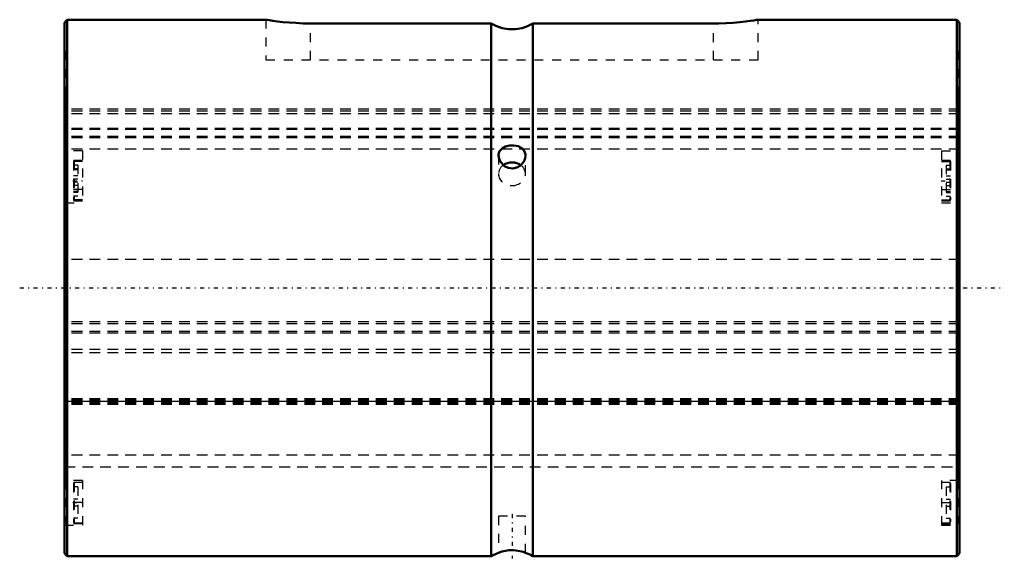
# Model space of a CAD drawing. Header units: millimetres. Extents: x -5 to 105, y -30 to 30.
import ezdxf

# ---------------------------------------------------------------- set-up
doc = ezdxf.new("R2010")
doc.units = ezdxf.units.MM
doc.linetypes.add('Center', pattern=[1.5, 0.45, -0.5, 0.05, -0.5])
doc.linetypes.add('Dashed', pattern=[2, 1, -1])
for name, color, linetype, lineweight in [('2d ConnectionPoints', 7, 'Continuous', 50), ('AM_0', 7, 'Continuous', 50), ('AM_7', 7, 'Center', 25), ('AM_9', 6, 'Dashed', 25)]:
    doc.layers.add(name, color=color, linetype=linetype, lineweight=lineweight)

# ---------------------------------------------------------------- blocks, each defined once
blk = doc.blocks.new('1_40L_cylinder_0_in_SLS40L1100_00__0')
at = {"layer": 'AM_0'}
for p, q in [((22.52, 30), (0.29, 30)), ((0.29, 30), (0.29, -30)), ((99.71, 30), (77.48, 30)), ((99.71, 30), (99.71, -30)), ((0, 29.56), (0, -29.56)), ((47.67, 29.58), (27.5, 29.58)), ((47.67, 29.58), (47.67, -30)), ((52.33, 29.58), (52.33, -30)), ((72.5, 29.58), (52.33, 29.58)), ((100, 29.56), (100, -29.56)), ((0.29, -30), (47.67, -30)), ((52.33, -30), (99.71, -30))]:
    blk.add_line(p, q, dxfattribs=at)
for points in [[(27.5, 29.58), (26.68, 29.59), (25.86, 29.63), (25.11, 29.68), (24.4, 29.74), (23.8, 29.81), (23.28, 29.88), (22.89, 29.94), (22.63, 29.98), (22.51, 30), (22.5, 30)], [(77.5, 30), (77.47, 30), (77.31, 29.97), (77.02, 29.92), (76.61, 29.86), (76.07, 29.79), (75.44, 29.73), (74.71, 29.66), (73.93, 29.62), (73.09, 29.59), (72.5, 29.58)], [(52.33, 29.58), (51.74, 29.28), (51.12, 29.06), (50.38, 28.94), (49.62, 28.94), (48.89, 29.06), (48.18, 29.31), (47.67, 29.58)], [(51.5, 14.8), (51.49, 14.96), (51.36, 15.33), (51.09, 15.62), (50.69, 15.84), (50.45, 15.91), (50.2, 15.95), (49.71, 15.94), (49.27, 15.83), (48.89, 15.61), (48.62, 15.28), (48.54, 15.09), (48.5, 14.88), (48.5, 14.8)], [(48.5, 14.8), (48.55, 14.45), (48.74, 14.05), (49.07, 13.69), (49.15, 13.63)], [(49.15, 13.63), (49.59, 13.42), (50.08, 13.36), (50.54, 13.46), (50.95, 13.71), (51.28, 14.08), (51.39, 14.3), (51.47, 14.53), (51.5, 14.8)], [(51.5, -29.61), (51.49, -29.6), (51.35, -29.55), (51.08, -29.46), (50.67, -29.37), (50.44, -29.34), (50.18, -29.32), (49.7, -29.32), (49.26, -29.38), (48.88, -29.47), (48.61, -29.56), (48.54, -29.59), (48.5, -29.61), (48.5, -29.61)]]:
    blk.add_lwpolyline(points, dxfattribs=at)
for centre, radius, start, end in [((0.95, 29.25), 1, 131.3345, 161.8885), ((99.05, 29.25), 1, 18.1115, 48.6655), ((0.95, -29.25), 1, 198.1115, 228.6655), ((50, -33.85), 4.5, 109.3387, 121.1833), ((50, -33.85), 4.5, 58.8167, 70.804), ((99.05, -29.25), 1, 311.3345, 341.8885)]:
    blk.add_arc(centre, radius, start, end, dxfattribs=at)
blk.add_ellipse((50, 12.75), major_axis=(1.5, 0), ratio=0.866025, start_param=0.8621, end_param=2.275663, dxfattribs=at)
at = {"layer": 'AM_7'}
for p, q in [((0.95, 12), (2.05, 12)), ((97.95, 12), (99.05, 12)), ((-5, 0), (105, 0)), ((0.95, -24), (2.05, -24)), ((97.95, -24), (99.05, -24)), ((50, -25.28), (50, -30.23))]:
    blk.add_line(p, q, dxfattribs=at)
at = {"layer": 'AM_9'}
for p, q in [((22.5, 30), (22.5, 25.5)), ((77.5, 25.5), (77.5, 30)), ((27.5, 25.5), (27.5, 29.58)), ((72.5, 25.5), (72.5, 29.58)), ((0.1, 26.5), (0, 26.5)), ((0.1, 26.5), (0.1, -26.38)), ((99.9, 26.5), (99.9, -26.38)), ((100, 26.5), (99.9, 26.5)), ((22.5, 25.5), (77.5, 25.5)), ((0.2, 21.5), (0.1, 21.5)), ((0.2, 21.12), (0.1, 21.12)), ((0.2, 21.5), (0.2, -21.5)), ((99.9, 21.5), (99.8, 21.5)), ((99.8, 21.5), (99.8, -21.5)), ((99.8, 21.12), (99.9, 21.12)), ((99.8, 20), (0.2, 20)), ((99.8, 19.77), (0.2, 19.77)), ((99.8, 19.49), (0.2, 19.49)), ((0.2, 18.19), (0.1, 18.19)), ((99.8, 17.82), (0.2, 17.82)), ((99.8, 17.72), (0.2, 17.72)), ((99.8, 18.19), (99.9, 18.19)), ((0.2, 16.93), (0.1, 16.93)), ((99.8, 16.92), (0.2, 16.92)), ((99.8, 16.8), (0.2, 16.8)), ((99.8, 16.93), (99.9, 16.93)), ((99.8, 15.52), (0.2, 15.52)), ((2, 15.35), (0.1, 15.35)), ((2, 15.35), (2, 9.51)), ((48.5, 14.8), (48.5, 12.75)), ((48.56, 14.44), (48.5, 14.8)), ((51.5, 12.75), (51.5, 14.8)), ((98, 15.35), (98, 9.51)), ((98, 15.35), (99.9, 15.35)), ((2, 14.16), (0.1, 14.16)), ((1, 14.15), (1, 9.85)), ((1.5, 13.72), (1, 13.72)), ((1.5, 13.32), (1, 13.32)), ((1.5, 13.22), (1, 13.22)), ((2, 14.25), (1.1, 14.25)), ((1.1, 14.25), (1.1, 9.75)), ((1.5, 13.72), (1.5, 10.28)), ((98.9, 14.25), (98, 14.25)), ((98, 14.16), (99.9, 14.16)), ((98.5, 13.72), (99, 13.72)), ((98.5, 13.72), (98.5, 10.28)), ((98.5, 13.32), (99, 13.32)), ((98.5, 13.22), (99, 13.22)), ((98.9, 14.25), (98.9, 9.75)), ((99, 14.15), (99, 9.85)), ((1.5, 12.55), (1, 12.55)), ((1.5, 12.53), (1, 12.53)), ((1.5, 12.15), (1, 12.15)), ((98.5, 12.55), (99, 12.55)), ((98.5, 12.53), (99, 12.53)), ((98.5, 12.15), (99, 12.15)), ((2, 11.03), (0.1, 11.03)), ((1.5, 11.85), (1, 11.85)), ((1.5, 11.47), (1, 11.47)), ((1.5, 11.45), (1, 11.45)), ((98, 11.03), (99.9, 11.03)), ((98.5, 11.85), (99, 11.85)), ((98.5, 11.47), (99, 11.47)), ((98.5, 11.45), (99, 11.45)), ((1.5, 10.78), (1, 10.78)), ((1.5, 10.68), (1, 10.68)), ((1.5, 10.28), (1, 10.28)), ((98.5, 10.78), (99, 10.78)), ((98.5, 10.68), (99, 10.68)), ((98.5, 10.28), (99, 10.28)), ((2, 9.84), (0.1, 9.84)), ((0.1, 9.51), (2, 9.51)), ((1.1, 9.75), (2, 9.75)), ((98, 9.84), (99.9, 9.84)), ((98, 9.75), (98.9, 9.75)), ((98, 9.51), (99.9, 9.51)), ((0.2, 3.01), (0.1, 3.01)), ((99.8, 3.17), (0.2, 3.17)), ((99.8, 3.01), (99.9, 3.01)), ((0.2, -3.82), (0.1, -3.82)), ((99.8, -3.77), (0.2, -3.77)), ((99.8, -4), (0.2, -4)), ((99.8, -3.82), (99.9, -3.82)), ((99.8, -4.88), (0.2, -4.88)), ((99.8, -5.04), (0.2, -5.04)), ((0.2, -7.05), (0.1, -7.05)), ((99.8, -6.88), (0.2, -6.88)), ((99.8, -7.24), (0.2, -7.24)), ((99.8, -7.05), (99.9, -7.05)), ((99.8, -12.41), (0.2, -12.41)), ((99.8, -12.53), (0.2, -12.53)), ((99.8, -12.61), (0.2, -12.61)), ((0.2, -12.64), (99.8, -12.64)), ((99.8, -12.78), (0.2, -12.78)), ((99.8, -12.84), (0.2, -12.84)), ((99.8, -12.92), (0.2, -12.92)), ((99.8, -13.03), (0.2, -13.03)), ((0.2, -14.06), (0.1, -14.06)), ((99.8, -14.06), (99.9, -14.06)), ((0.2, -14.37), (0.1, -14.37)), ((99.8, -14.37), (99.9, -14.37)), ((99.8, -18.69), (0.2, -18.69)), ((0.2, -19.94), (0.1, -19.94)), ((0.2, -20), (99.8, -20)), ((99.8, -19.94), (99.9, -19.94)), ((0.1, -21.5), (0.2, -21.5)), ((2, -21.51), (0.1, -21.51)), ((1, -21.85), (1, -26.15)), ((2, -21.75), (1.1, -21.75)), ((1.1, -21.75), (1.1, -26.25)), ((2, -21.51), (2, -26.5)), ((99.9, -21.51), (98, -21.51)), ((98, -21.51), (98, -26.5)), ((98.9, -21.75), (98, -21.75)), ((98.9, -21.75), (98.9, -26.25)), ((99, -21.85), (99, -26.15)), ((99.8, -21.5), (99.9, -21.5)), ((1.5, -22.25), (1, -22.25)), ((1.5, -22.25), (1.5, -25.75)), ((98.5, -22.25), (99, -22.25)), ((98.5, -22.25), (98.5, -25.75)), ((2, -24), (0.1, -24)), ((1.5, -23.6), (1, -23.6)), ((98, -24), (99.9, -24)), ((98.5, -23.6), (99, -23.6)), ((1.5, -24.4), (1, -24.4)), ((98.5, -24.4), (99, -24.4)), ((2, -26.38), (0.1, -26.38)), ((1.5, -25.75), (1, -25.75)), ((1.1, -26.25), (2, -26.25)), ((48.5, -25.5), (48.5, -29.6)), ((51.5, -25.5), (48.5, -25.5)), ((51.5, -29.6), (51.5, -25.5)), ((98, -26.25), (98.9, -26.25)), ((98, -26.38), (99.9, -26.38)), ((98.5, -25.75), (99, -25.75)), ((0, -26.5), (2, -26.5)), ((98, -26.5), (100, -26.5))]:
    blk.add_line(p, q, dxfattribs=at)
for centre, start, end in [((1.1, 14.15), 90, 180), ((98.9, 14.15), 360, 90), ((1.1, 9.85), 180, 270), ((98.9, 9.85), 270, 0), ((1.1, -21.85), 90, 180), ((98.9, -21.85), 360, 90), ((1.1, -26.15), 180, 270), ((98.9, -26.15), 270, 0)]:
    blk.add_arc(centre, 0.1, start, end, dxfattribs=at)
for start_param, end_param in [(2.275663, 3.141593), (6.283185, 7.145285), (3.141593, 4.712389), (4.712389, 6.283185)]:
    blk.add_ellipse((50, 12.75), major_axis=(1.5, 0), ratio=0.866025, start_param=start_param, end_param=end_param, dxfattribs=at)
blk = doc.blocks.new('2_40_L100__0_in_SLS40L1100_00__0')
at = {"layer": 'AM_9'}
for p, q in [((100, 20), (0, 20)), ((100, 19.77), (0, 19.77)), ((100, 19.49), (0, 19.49)), ((100, 17.82), (0, 17.82)), ((100, 17.72), (0, 17.72)), ((100, 16.92), (0, 16.92)), ((100, 16.8), (0, 16.8)), ((100, 15.52), (0, 15.52)), ((100, 3.17), (0, 3.17)), ((100, -3.77), (0, -3.77)), ((100, -4), (0, -4)), ((100, -4.88), (0, -4.88)), ((100, -5.04), (0, -5.04)), ((100, -6.88), (0, -6.88)), ((100, -7.24), (0, -7.24)), ((100, -12.41), (0, -12.41)), ((100, -12.53), (0, -12.53)), ((100, -12.61), (0, -12.61)), ((0, -12.64), (100, -12.64)), ((100, -12.78), (0, -12.78)), ((100, -12.84), (0, -12.84)), ((100, -12.92), (0, -12.92)), ((100, -13.03), (0, -13.03)), ((100, -18.69), (0, -18.69)), ((0, -20), (100, -20))]:
    blk.add_line(p, q, dxfattribs=at)

msp = doc.modelspace()

# ---------------------------------------------------------------- linework, layer by layer
at = {"layer": '2d ConnectionPoints'}
msp.add_point((0, 0), dxfattribs=at)

# ---------------------------------------------------------------- block references
for name in ['1_40L_cylinder_0_in_SLS40L1100_00__0', '2_40_L100__0_in_SLS40L1100_00__0']:
    msp.add_blockref(name, (0, 0))

doc.saveas('drawing.dxf')
